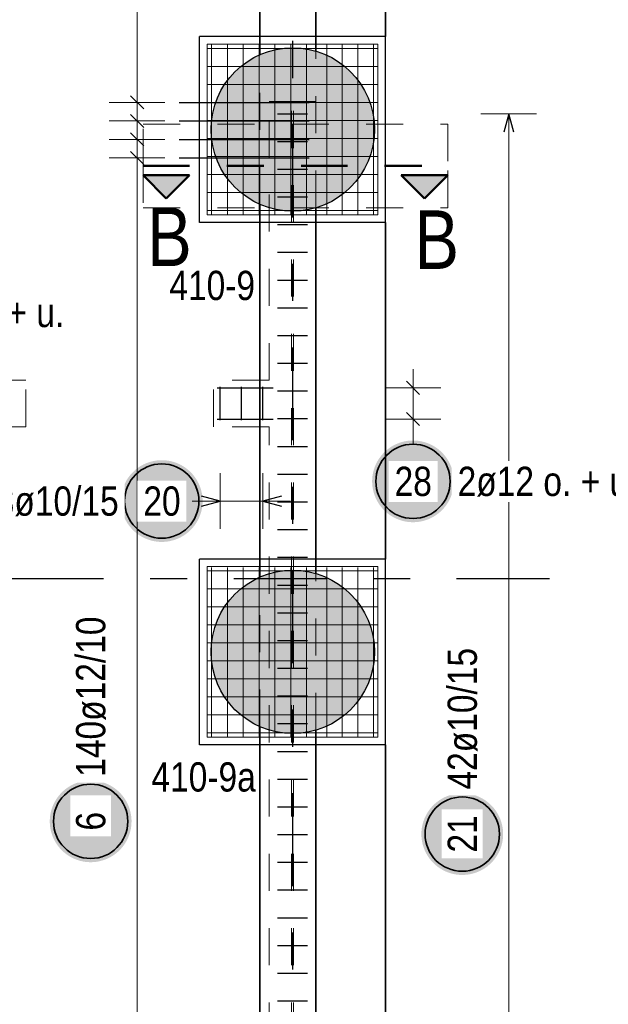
# Model space of a CAD drawing. Header units: millimetres. Extents: x -2.7 to 34.1, y -3.5 to 21.
# Tile 44 of 62: x 11.3 to 12.8, y 13 to 15.6. Entities that reach past the tile are written whole.
import ezdxf

# ---------------------------------------------------------------- set-up
doc = ezdxf.new("R2010")
doc.units = ezdxf.units.MM
for name, pattern in [('DASHDOT', [1, 0.5, -0.25, 0, -0.25]), ('DASHDOTX2', [2, 1, -0.5, 0, -0.5]), ('HIDDEN', [0.375, 0.25, -0.125])]:
    doc.linetypes.add(name, pattern=pattern)
for name, color, linetype, lineweight in [('Achsen', 7, 'Continuous', 20), ('Nplo Bewehrung', 7, 'Continuous', 20), ('Schnittlinien', 7, 'Continuous', 20)]:
    doc.layers.add(name, color=color, linetype=linetype, lineweight=lineweight)
doc.styles.add('Arial Narrow', font='ARIALN.TTF')

msp = doc.modelspace()

# ---------------------------------------------------------------- hatches: boundary and pattern name
at = {"lineweight": 25, "true_color": 0xd7ffd7}
for points in [[(12.213894, 15.334998), (12.213874, 15.337964), (12.213814, 15.34093), (12.213714, 15.343895), (12.213574, 15.346858), (12.213394, 15.349819), (12.213175, 15.352777), (12.212915, 15.355732), (12.212615, 15.358683), (12.212276, 15.36163), (12.211897, 15.364572), (12.211479, 15.367508), (12.211021, 15.370439), (12.210523, 15.373363), (12.209986, 15.37628), (12.20941, 15.37919), (12.208795, 15.382092), (12.20814, 15.384985), (12.207447, 15.387869), (12.206714, 15.390744), (12.205943, 15.393608), (12.205134, 15.396462), (12.204286, 15.399304), (12.2034, 15.402135), (12.202476, 15.404954), (12.201513, 15.40776), (12.200514, 15.410552), (12.199476, 15.413331), (12.198401, 15.416096), (12.197289, 15.418846), (12.19614, 15.421581), (12.194954, 15.4243), (12.193732, 15.427002), (12.192474, 15.429688), (12.191179, 15.432357), (12.189848, 15.435008), (12.188482, 15.437641), (12.18708, 15.440255), (12.185644, 15.442851), (12.184172, 15.445426), (12.182666, 15.447982), (12.181125, 15.450516), (12.179551, 15.45303), (12.177943, 15.455523), (12.176301, 15.457993), (12.174626, 15.460442), (12.172918, 15.462867), (12.171178, 15.465269), (12.169405, 15.467647), (12.167601, 15.470002), (12.165765, 15.472332), (12.163898, 15.474636), (12.161999, 15.476916), (12.160071, 15.479169), (12.158112, 15.481397), (12.156123, 15.483598), (12.154105, 15.485771), (12.152057, 15.487918), (12.149981, 15.490036), (12.147877, 15.492127), (12.145744, 15.494189), (12.143584, 15.496222), (12.141397, 15.498225), (12.139182, 15.500199), (12.136942, 15.502143), (12.134675, 15.504056), (12.132383, 15.505939), (12.130066, 15.507791), (12.127724, 15.509611), (12.125357, 15.5114), (12.122967, 15.513156), (12.120553, 15.51488), (12.118116, 15.516572), (12.115657, 15.51823), (12.113175, 15.519855), (12.110672, 15.521446), (12.108147, 15.523004), (12.105602, 15.524527), (12.103037, 15.526016), (12.100451, 15.52747), (12.097847, 15.52889), (12.095223, 15.530274), (12.092581, 15.531622), (12.089921, 15.532935), (12.087243, 15.534211), (12.084549, 15.535452), (12.081838, 15.536656), (12.079111, 15.537823), (12.076369, 15.538954), (12.073611, 15.540047), (12.070839, 15.541104), (12.068054, 15.542122), (12.065254, 15.543103), (12.062442, 15.544047), (12.059617, 15.544952), (12.05678, 15.545819), (12.053932, 15.546648), (12.051073, 15.547438), (12.048204, 15.548189), (12.045324, 15.548902), (12.042435, 15.549576), (12.039538, 15.550211), (12.036632, 15.550807), (12.033719, 15.551364), (12.030798, 15.551881), (12.02787, 15.552359), (12.024936, 15.552797), (12.021997, 15.553196), (12.019053, 15.553555), (12.016104, 15.553874), (12.01315, 15.554154), (12.010194, 15.554394), (12.007234, 15.554593), (12.004272, 15.554753), (12.001308, 15.554873), (11.998343, 15.554953), (11.995377, 15.554993), (11.992411, 15.554993), (11.989445, 15.554953), (11.98648, 15.554873), (11.983516, 15.554753), (11.980554, 15.554593), (11.977594, 15.554394), (11.974638, 15.554154), (11.971685, 15.553874), (11.968736, 15.553555), (11.965791, 15.553196), (11.962852, 15.552797), (11.959918, 15.552359), (11.956991, 15.551881), (11.95407, 15.551364), (11.951156, 15.550807), (11.94825, 15.550211), (11.945353, 15.549576), (11.942464, 15.548902), (11.939585, 15.548189), (11.936715, 15.547438), (11.933856, 15.546648), (11.931008, 15.545819), (11.928171, 15.544952), (11.925346, 15.544047), (11.922534, 15.543103), (11.919735, 15.542122), (11.916949, 15.541104), (11.914177, 15.540047), (11.91142, 15.538954), (11.908677, 15.537823), (11.90595, 15.536656), (11.903239, 15.535452), (11.900545, 15.534211), (11.897867, 15.532935), (11.895207, 15.531622), (11.892565, 15.530274), (11.889942, 15.52889), (11.887337, 15.52747), (11.884752, 15.526016), (11.882186, 15.524527), (11.879641, 15.523004), (11.877116, 15.521446), (11.874613, 15.519855), (11.872131, 15.51823), (11.869672, 15.516572), (11.867235, 15.51488), (11.864821, 15.513156), (11.862431, 15.5114), (11.860065, 15.509611), (11.857723, 15.507791), (11.855405, 15.505939), (11.853113, 15.504056), (11.850846, 15.502143), (11.848606, 15.500199), (11.846392, 15.498225), (11.844204, 15.496222), (11.842044, 15.494189), (11.839912, 15.492127), (11.837807, 15.490036), (11.835731, 15.487918), (11.833684, 15.485771), (11.831665, 15.483598), (11.829676, 15.481397), (11.827718, 15.479169), (11.825789, 15.476916), (11.823891, 15.474636), (11.822023, 15.472332), (11.820187, 15.470002), (11.818383, 15.467647), (11.81661, 15.465269), (11.81487, 15.462867), (11.813162, 15.460442), (11.811487, 15.457993), (11.809846, 15.455523), (11.808237, 15.45303), (11.806663, 15.450516), (11.805122, 15.447982), (11.803616, 15.445426), (11.802145, 15.442851), (11.800708, 15.440255), (11.799306, 15.437641), (11.79794, 15.435008), (11.796609, 15.432357), (11.795315, 15.429688), (11.794056, 15.427002), (11.792834, 15.4243), (11.791648, 15.421581), (11.790499, 15.418846), (11.789387, 15.416096), (11.788312, 15.413331), (11.787275, 15.410552), (11.786275, 15.40776), (11.785313, 15.404954), (11.784388, 15.402135), (11.783502, 15.399304), (11.782654, 15.396462), (11.781845, 15.393608), (11.781074, 15.390744), (11.780342, 15.387869), (11.779648, 15.384985), (11.778994, 15.382092), (11.778378, 15.37919), (11.777802, 15.37628), (11.777265, 15.373363), (11.776768, 15.370439), (11.776309, 15.367508), (11.775891, 15.364572), (11.775512, 15.36163), (11.775173, 15.358683), (11.774873, 15.355732), (11.774614, 15.352777), (11.774394, 15.349819), (11.774214, 15.346858), (11.774074, 15.343895), (11.773974, 15.34093), (11.773914, 15.337964), (11.773894, 15.334998), (11.773914, 15.332032), (11.773974, 15.329066), (11.774074, 15.326102), (11.774214, 15.323139), (11.774394, 15.320178), (11.774614, 15.31722), (11.774873, 15.314265), (11.775173, 15.311314), (11.775512, 15.308367), (11.775891, 15.305425), (11.776309, 15.302488), (11.776768, 15.299558), (11.777265, 15.296633), (11.777802, 15.293716), (11.778378, 15.290806), (11.778994, 15.287905), (11.779648, 15.285011), (11.780342, 15.282127), (11.781074, 15.279253), (11.781845, 15.276388), (11.782654, 15.273535), (11.783502, 15.270692), (11.784388, 15.267861), (11.785313, 15.265043), (11.786275, 15.262237), (11.787275, 15.259444), (11.788312, 15.256665), (11.789387, 15.253901), (11.790499, 15.251151), (11.791648, 15.248416), (11.792834, 15.245697), (11.794056, 15.242994), (11.795315, 15.240308), (11.796609, 15.237639), (11.79794, 15.234988), (11.799306, 15.232355), (11.800708, 15.229741), (11.802145, 15.227146), (11.803616, 15.22457), (11.805122, 15.222015), (11.806663, 15.21948), (11.808237, 15.216966), (11.809846, 15.214474), (11.811487, 15.212003), (11.813162, 15.209555), (11.81487, 15.20713), (11.81661, 15.204727), (11.818383, 15.202349), (11.820187, 15.199995), (11.822023, 15.197665), (11.823891, 15.19536), (11.825789, 15.193081), (11.827718, 15.190827), (11.829676, 15.1886), (11.831665, 15.186399), (11.833684, 15.184225), (11.835731, 15.182079), (11.837807, 15.17996), (11.839912, 15.17787), (11.842044, 15.175808), (11.844204, 15.173775), (11.846392, 15.171771), (11.848606, 15.169797), (11.850846, 15.167853), (11.853113, 15.16594), (11.855405, 15.164057), (11.857723, 15.162206), (11.860065, 15.160385), (11.862431, 15.158597), (11.864821, 15.15684), (11.867235, 15.155116), (11.869672, 15.153425), (11.872131, 15.151766), (11.874613, 15.150141), (11.877116, 15.14855), (11.879641, 15.146992), (11.882186, 15.145469), (11.884752, 15.14398), (11.887337, 15.142526), (11.889942, 15.141107), (11.892565, 15.139723), (11.895207, 15.138374), (11.897867, 15.137062), (11.900545, 15.135785), (11.903239, 15.134544), (11.90595, 15.13334), (11.908677, 15.132173), (11.91142, 15.131042), (11.914177, 15.129949), (11.916949, 15.128893), (11.919735, 15.127874), (11.922534, 15.126893), (11.925346, 15.12595), (11.928171, 15.125045), (11.931008, 15.124178), (11.933856, 15.123349), (11.936715, 15.122559), (11.939585, 15.121807), (11.942464, 15.121094), (11.945353, 15.12042), (11.94825, 15.119785), (11.951156, 15.119189), (11.95407, 15.118633), (11.956991, 15.118115), (11.959918, 15.117638), (11.962852, 15.117199), (11.965791, 15.116801), (11.968736, 15.116441), (11.971685, 15.116122), (11.974638, 15.115843), (11.977594, 15.115603), (11.980554, 15.115403), (11.983516, 15.115243), (11.98648, 15.115123), (11.989445, 15.115043), (11.992411, 15.115003), (11.995377, 15.115003), (11.998343, 15.115043), (12.001308, 15.115123), (12.004272, 15.115243), (12.007234, 15.115403), (12.010194, 15.115603), (12.01315, 15.115843), (12.016104, 15.116122), (12.019053, 15.116441), (12.021997, 15.116801), (12.024936, 15.117199), (12.02787, 15.117638), (12.030798, 15.118115), (12.033719, 15.118633), (12.036632, 15.119189), (12.039538, 15.119785), (12.042435, 15.12042), (12.045324, 15.121094), (12.048204, 15.121807), (12.051073, 15.122559), (12.053932, 15.123349), (12.05678, 15.124178), (12.059617, 15.125045), (12.062442, 15.12595), (12.065254, 15.126893), (12.068054, 15.127874), (12.070839, 15.128893), (12.073611, 15.129949), (12.076369, 15.131042), (12.079111, 15.132173), (12.081838, 15.13334), (12.084549, 15.134544), (12.087243, 15.135785), (12.089921, 15.137062), (12.092581, 15.138374), (12.095223, 15.139723), (12.097847, 15.141107), (12.100451, 15.142526), (12.103037, 15.14398), (12.105602, 15.145469), (12.108147, 15.146992), (12.110672, 15.14855), (12.113175, 15.150141), (12.115657, 15.151766), (12.118116, 15.153425), (12.120553, 15.155116), (12.122967, 15.15684), (12.125357, 15.158597), (12.127724, 15.160385), (12.130066, 15.162206), (12.132383, 15.164057), (12.134675, 15.16594), (12.136942, 15.167853), (12.139182, 15.169797), (12.141397, 15.171771), (12.143584, 15.173775), (12.145744, 15.175808), (12.147877, 15.17787), (12.149981, 15.17996), (12.152057, 15.182079), (12.154105, 15.184225), (12.156123, 15.186399), (12.158112, 15.1886), (12.160071, 15.190827), (12.161999, 15.193081), (12.163898, 15.19536), (12.165765, 15.197665), (12.167601, 15.199995), (12.169405, 15.202349), (12.171178, 15.204727), (12.172918, 15.20713), (12.174626, 15.209555), (12.176301, 15.212003), (12.177943, 15.214474), (12.179551, 15.216966), (12.181125, 15.21948), (12.182666, 15.222015), (12.184172, 15.22457), (12.185644, 15.227146), (12.18708, 15.229741), (12.188482, 15.232355), (12.189848, 15.234988), (12.191179, 15.237639), (12.192474, 15.240308), (12.193732, 15.242994), (12.194954, 15.245697), (12.19614, 15.248416), (12.197289, 15.251151), (12.198401, 15.253901), (12.199476, 15.256665), (12.200514, 15.259444), (12.201513, 15.262237), (12.202476, 15.265043), (12.2034, 15.267861), (12.204286, 15.270692), (12.205134, 15.273535), (12.205943, 15.276388), (12.206714, 15.279253), (12.207447, 15.282127), (12.20814, 15.285011), (12.208795, 15.287905), (12.20941, 15.290806), (12.209986, 15.293716), (12.210523, 15.296633), (12.211021, 15.299558), (12.211479, 15.302488), (12.211897, 15.305425), (12.212276, 15.308367), (12.212615, 15.311314), (12.212915, 15.314265), (12.213175, 15.31722), (12.213394, 15.320178), (12.213574, 15.323139), (12.213714, 15.326102), (12.213814, 15.329066), (12.213874, 15.332032)], [(12.213894, 13.928746), (12.213874, 13.931712), (12.213814, 13.934678), (12.213714, 13.937643), (12.213574, 13.940605), (12.213394, 13.943566), (12.213175, 13.946524), (12.212915, 13.949479), (12.212615, 13.95243), (12.212276, 13.955377), (12.211897, 13.958319), (12.211479, 13.961256), (12.211021, 13.964187), (12.210523, 13.967111), (12.209986, 13.970028), (12.20941, 13.972938), (12.208795, 13.97584), (12.20814, 13.978733), (12.207447, 13.981617), (12.206714, 13.984491), (12.205943, 13.987356), (12.205134, 13.990209), (12.204286, 13.993052), (12.2034, 13.995883), (12.202476, 13.998701), (12.201513, 14.001507), (12.200514, 14.0043), (12.199476, 14.007079), (12.198401, 14.009844), (12.197289, 14.012594), (12.19614, 14.015328), (12.194954, 14.018047), (12.193732, 14.02075), (12.192474, 14.023436), (12.191179, 14.026105), (12.189848, 14.028756), (12.188482, 14.031389), (12.18708, 14.034003), (12.185644, 14.036598), (12.184172, 14.039174), (12.182666, 14.041729), (12.181125, 14.044264), (12.179551, 14.046778), (12.177943, 14.049271), (12.176301, 14.051741), (12.174626, 14.054189), (12.172918, 14.056615), (12.171178, 14.059017), (12.169405, 14.061395), (12.167601, 14.06375), (12.165765, 14.066079), (12.163898, 14.068384), (12.161999, 14.070664), (12.160071, 14.072917), (12.158112, 14.075145), (12.156123, 14.077345), (12.154105, 14.079519), (12.152057, 14.081666), (12.149981, 14.083784), (12.147877, 14.085875), (12.145744, 14.087936), (12.143584, 14.089969), (12.141397, 14.091973), (12.139182, 14.093947), (12.136942, 14.095891), (12.134675, 14.097804), (12.132383, 14.099687), (12.130066, 14.101539), (12.127724, 14.103359), (12.125357, 14.105147), (12.122967, 14.106904), (12.120553, 14.108628), (12.118116, 14.110319), (12.115657, 14.111978), (12.113175, 14.113603), (12.110672, 14.115194), (12.108147, 14.116752), (12.105602, 14.118275), (12.103037, 14.119764), (12.100451, 14.121218), (12.097847, 14.122637), (12.095223, 14.124021), (12.092581, 14.12537), (12.089921, 14.126683), (12.087243, 14.127959), (12.084549, 14.1292), (12.081838, 14.130404), (12.079111, 14.131571), (12.076369, 14.132702), (12.073611, 14.133795), (12.070839, 14.134851), (12.068054, 14.13587), (12.065254, 14.136851), (12.062442, 14.137794), (12.059617, 14.1387), (12.05678, 14.139567), (12.053932, 14.140395), (12.051073, 14.141186), (12.048204, 14.141937), (12.045324, 14.14265), (12.042435, 14.143324), (12.039538, 14.143959), (12.036632, 14.144555), (12.033719, 14.145111), (12.030798, 14.145629), (12.02787, 14.146107), (12.024936, 14.146545), (12.021997, 14.146944), (12.019053, 14.147303), (12.016104, 14.147622), (12.01315, 14.147902), (12.010194, 14.148141), (12.007234, 14.148341), (12.004272, 14.148501), (12.001308, 14.148621), (11.998343, 14.148701), (11.995377, 14.148741), (11.992411, 14.148741), (11.989445, 14.148701), (11.98648, 14.148621), (11.983516, 14.148501), (11.980554, 14.148341), (11.977594, 14.148141), (11.974638, 14.147902), (11.971685, 14.147622), (11.968736, 14.147303), (11.965791, 14.146944), (11.962852, 14.146545), (11.959918, 14.146107), (11.956991, 14.145629), (11.95407, 14.145111), (11.951156, 14.144555), (11.94825, 14.143959), (11.945353, 14.143324), (11.942464, 14.14265), (11.939585, 14.141937), (11.936715, 14.141186), (11.933856, 14.140395), (11.931008, 14.139567), (11.928171, 14.1387), (11.925346, 14.137794), (11.922534, 14.136851), (11.919735, 14.13587), (11.916949, 14.134851), (11.914177, 14.133795), (11.91142, 14.132702), (11.908677, 14.131571), (11.90595, 14.130404), (11.903239, 14.1292), (11.900545, 14.127959), (11.897867, 14.126683), (11.895207, 14.12537), (11.892565, 14.124021), (11.889942, 14.122637), (11.887337, 14.121218), (11.884752, 14.119764), (11.882186, 14.118275), (11.879641, 14.116752), (11.877116, 14.115194), (11.874613, 14.113603), (11.872131, 14.111978), (11.869672, 14.110319), (11.867235, 14.108628), (11.864821, 14.106904), (11.862431, 14.105147), (11.860065, 14.103359), (11.857723, 14.101539), (11.855405, 14.099687), (11.853113, 14.097804), (11.850846, 14.095891), (11.848606, 14.093947), (11.846392, 14.091973), (11.844204, 14.089969), (11.842044, 14.087936), (11.839912, 14.085875), (11.837807, 14.083784), (11.835731, 14.081666), (11.833684, 14.079519), (11.831665, 14.077345), (11.829676, 14.075145), (11.827718, 14.072917), (11.825789, 14.070664), (11.823891, 14.068384), (11.822023, 14.066079), (11.820187, 14.06375), (11.818383, 14.061395), (11.81661, 14.059017), (11.81487, 14.056615), (11.813162, 14.054189), (11.811487, 14.051741), (11.809846, 14.049271), (11.808237, 14.046778), (11.806663, 14.044264), (11.805122, 14.041729), (11.803616, 14.039174), (11.802145, 14.036598), (11.800708, 14.034003), (11.799306, 14.031389), (11.79794, 14.028756), (11.796609, 14.026105), (11.795315, 14.023436), (11.794056, 14.02075), (11.792834, 14.018047), (11.791648, 14.015328), (11.790499, 14.012594), (11.789387, 14.009844), (11.788312, 14.007079), (11.787275, 14.0043), (11.786275, 14.001507), (11.785313, 13.998701), (11.784388, 13.995883), (11.783502, 13.993052), (11.782654, 13.990209), (11.781845, 13.987356), (11.781074, 13.984491), (11.780342, 13.981617), (11.779648, 13.978733), (11.778994, 13.97584), (11.778378, 13.972938), (11.777802, 13.970028), (11.777265, 13.967111), (11.776768, 13.964187), (11.776309, 13.961256), (11.775891, 13.958319), (11.775512, 13.955377), (11.775173, 13.95243), (11.774873, 13.949479), (11.774614, 13.946524), (11.774394, 13.943566), (11.774214, 13.940605), (11.774074, 13.937643), (11.773974, 13.934678), (11.773914, 13.931712), (11.773894, 13.928746), (11.773914, 13.92578), (11.773974, 13.922814), (11.774074, 13.919849), (11.774214, 13.916887), (11.774394, 13.913926), (11.774614, 13.910968), (11.774873, 13.908013), (11.775173, 13.905062), (11.775512, 13.902115), (11.775891, 13.899173), (11.776309, 13.896236), (11.776768, 13.893305), (11.777265, 13.890381), (11.777802, 13.887464), (11.778378, 13.884554), (11.778994, 13.881652), (11.779648, 13.878759), (11.780342, 13.875875), (11.781074, 13.873001), (11.781845, 13.870136), (11.782654, 13.867283), (11.783502, 13.86444), (11.784388, 13.861609), (11.785313, 13.858791), (11.786275, 13.855985), (11.787275, 13.853192), (11.788312, 13.850413), (11.789387, 13.847648), (11.790499, 13.844898), (11.791648, 13.842164), (11.792834, 13.839445), (11.794056, 13.836742), (11.795315, 13.834056), (11.796609, 13.831387), (11.79794, 13.828736), (11.799306, 13.826103), (11.800708, 13.823489), (11.802145, 13.820894), (11.803616, 13.818318), (11.805122, 13.815763), (11.806663, 13.813228), (11.808237, 13.810714), (11.809846, 13.808221), (11.811487, 13.805751), (11.813162, 13.803303), (11.81487, 13.800877), (11.81661, 13.798475), (11.818383, 13.796097), (11.820187, 13.793742), (11.822023, 13.791413), (11.823891, 13.789108), (11.825789, 13.786828), (11.827718, 13.784575), (11.829676, 13.782347), (11.831665, 13.780147), (11.833684, 13.777973), (11.835731, 13.775826), (11.837807, 13.773708), (11.839912, 13.771617), (11.842044, 13.769556), (11.844204, 13.767523), (11.846392, 13.765519), (11.848606, 13.763545), (11.850846, 13.761601), (11.853113, 13.759688), (11.855405, 13.757805), (11.857723, 13.755953), (11.860065, 13.754133), (11.862431, 13.752345), (11.864821, 13.750588), (11.867235, 13.748864), (11.869672, 13.747173), (11.872131, 13.745514), (11.874613, 13.743889), (11.877116, 13.742298), (11.879641, 13.74074), (11.882186, 13.739217), (11.884752, 13.737728), (11.887337, 13.736274), (11.889942, 13.734855), (11.892565, 13.733471), (11.895207, 13.732122), (11.897867, 13.730809), (11.900545, 13.729533), (11.903239, 13.728292), (11.90595, 13.727088), (11.908677, 13.725921), (11.91142, 13.72479), (11.914177, 13.723697), (11.916949, 13.722641), (11.919735, 13.721622), (11.922534, 13.720641), (11.925346, 13.719698), (11.928171, 13.718792), (11.931008, 13.717925), (11.933856, 13.717097), (11.936715, 13.716306), (11.939585, 13.715555), (11.942464, 13.714842), (11.945353, 13.714168), (11.94825, 13.713533), (11.951156, 13.712937), (11.95407, 13.712381), (11.956991, 13.711863), (11.959918, 13.711385), (11.962852, 13.710947), (11.965791, 13.710548), (11.968736, 13.710189), (11.971685, 13.70987), (11.974638, 13.70959), (11.977594, 13.709351), (11.980554, 13.709151), (11.983516, 13.708991), (11.98648, 13.708871), (11.989445, 13.708791), (11.992411, 13.708751), (11.995377, 13.708751), (11.998343, 13.708791), (12.001308, 13.708871), (12.004272, 13.708991), (12.007234, 13.709151), (12.010194, 13.709351), (12.01315, 13.70959), (12.016104, 13.70987), (12.019053, 13.710189), (12.021997, 13.710548), (12.024936, 13.710947), (12.02787, 13.711385), (12.030798, 13.711863), (12.033719, 13.712381), (12.036632, 13.712937), (12.039538, 13.713533), (12.042435, 13.714168), (12.045324, 13.714842), (12.048204, 13.715555), (12.051073, 13.716306), (12.053932, 13.717097), (12.05678, 13.717925), (12.059617, 13.718792), (12.062442, 13.719698), (12.065254, 13.720641), (12.068054, 13.721622), (12.070839, 13.722641), (12.073611, 13.723697), (12.076369, 13.72479), (12.079111, 13.725921), (12.081838, 13.727088), (12.084549, 13.728292), (12.087243, 13.729533), (12.089921, 13.730809), (12.092581, 13.732122), (12.095223, 13.733471), (12.097847, 13.734855), (12.100451, 13.736274), (12.103037, 13.737728), (12.105602, 13.739217), (12.108147, 13.74074), (12.110672, 13.742298), (12.113175, 13.743889), (12.115657, 13.745514), (12.118116, 13.747173), (12.120553, 13.748864), (12.122967, 13.750588), (12.125357, 13.752345), (12.127724, 13.754133), (12.130066, 13.755953), (12.132383, 13.757805), (12.134675, 13.759688), (12.136942, 13.761601), (12.139182, 13.763545), (12.141397, 13.765519), (12.143584, 13.767523), (12.145744, 13.769556), (12.147877, 13.771617), (12.149981, 13.773708), (12.152057, 13.775826), (12.154105, 13.777973), (12.156123, 13.780147), (12.158112, 13.782347), (12.160071, 13.784575), (12.161999, 13.786828), (12.163898, 13.789108), (12.165765, 13.791413), (12.167601, 13.793742), (12.169405, 13.796097), (12.171178, 13.798475), (12.172918, 13.800877), (12.174626, 13.803303), (12.176301, 13.805751), (12.177943, 13.808221), (12.179551, 13.810714), (12.181125, 13.813228), (12.182666, 13.815763), (12.184172, 13.818318), (12.185644, 13.820894), (12.18708, 13.823489), (12.188482, 13.826103), (12.189848, 13.828736), (12.191179, 13.831387), (12.192474, 13.834056), (12.193732, 13.836742), (12.194954, 13.839445), (12.19614, 13.842164), (12.197289, 13.844898), (12.198401, 13.847648), (12.199476, 13.850413), (12.200514, 13.853192), (12.201513, 13.855985), (12.202476, 13.858791), (12.2034, 13.861609), (12.204286, 13.86444), (12.205134, 13.867283), (12.205943, 13.870136), (12.206714, 13.873001), (12.207447, 13.875875), (12.20814, 13.878759), (12.208795, 13.881652), (12.20941, 13.884554), (12.209986, 13.887464), (12.210523, 13.890381), (12.211021, 13.893305), (12.211479, 13.896236), (12.211897, 13.899173), (12.212276, 13.902115), (12.212615, 13.905062), (12.212915, 13.908013), (12.213175, 13.910968), (12.213394, 13.913926), (12.213574, 13.916887), (12.213714, 13.919849), (12.213814, 13.922814), (12.213874, 13.92578)]]:
    msp.add_hatch(color=254, dxfattribs=at).paths.add_polyline_path(points)
at = {"lineweight": 25, "true_color": 0x0000ff}
for points in [[(11.653566, 15.149646), (11.716066, 15.212146), (11.591066, 15.212146)], [(12.348357, 15.149646), (12.410857, 15.212146), (12.285857, 15.212146)]]:
    msp.add_hatch(color=5, dxfattribs=at).paths.add_polyline_path(points)
at = {"lineweight": 25, "true_color": 0xffffff}
for points in [[(12.427482, 14.387802), (12.427415, 14.391641), (12.427214, 14.395475), (12.426879, 14.3993), (12.426412, 14.403111), (12.425811, 14.406903), (12.425078, 14.410672), (12.424215, 14.414413), (12.423221, 14.418122), (12.422098, 14.421793), (12.420848, 14.425424), (12.419472, 14.429008), (12.417972, 14.432543), (12.416349, 14.436022), (12.414606, 14.439443), (12.412745, 14.442802), (12.410767, 14.446093), (12.408676, 14.449313), (12.406474, 14.452458), (12.404163, 14.455524), (12.401747, 14.458508), (12.399228, 14.461406), (12.396609, 14.464214), (12.393895, 14.466929), (12.391086, 14.469548), (12.388189, 14.472066), (12.385205, 14.474483), (12.382138, 14.476793), (12.378993, 14.478996), (12.375773, 14.481087), (12.372482, 14.483064), (12.369124, 14.484926), (12.365703, 14.486669), (12.362223, 14.488292), (12.358689, 14.489792), (12.355104, 14.491168), (12.351474, 14.492418), (12.347802, 14.49354), (12.344093, 14.494534), (12.340352, 14.495398), (12.336583, 14.49613), (12.332791, 14.496731), (12.32898, 14.497199), (12.325155, 14.497534), (12.321321, 14.497735), (12.317482, 14.497802), (12.313643, 14.497735), (12.309809, 14.497534), (12.305984, 14.497199), (12.302173, 14.496731), (12.298381, 14.49613), (12.294612, 14.495398), (12.290871, 14.494534), (12.287162, 14.49354), (12.28349, 14.492418), (12.27986, 14.491168), (12.276275, 14.489792), (12.272741, 14.488292), (12.269261, 14.486669), (12.26584, 14.484926), (12.262482, 14.483064), (12.259191, 14.481087), (12.255971, 14.478996), (12.252826, 14.476793), (12.249759, 14.474483), (12.246775, 14.472066), (12.243878, 14.469548), (12.24107, 14.466929), (12.238355, 14.464214), (12.235736, 14.461406), (12.233217, 14.458508), (12.230801, 14.455524), (12.22849, 14.452458), (12.226288, 14.449313), (12.224197, 14.446093), (12.222219, 14.442802), (12.220358, 14.439443), (12.218615, 14.436022), (12.216992, 14.432543), (12.215492, 14.429008), (12.214116, 14.425424), (12.212866, 14.421793), (12.211743, 14.418122), (12.21075, 14.414413), (12.209886, 14.410672), (12.209153, 14.406903), (12.208553, 14.403111), (12.208085, 14.3993), (12.20775, 14.395475), (12.207549, 14.391641), (12.207482, 14.387802), (12.207549, 14.383963), (12.20775, 14.380128), (12.208085, 14.376303), (12.208553, 14.372493), (12.209153, 14.3687), (12.209886, 14.364931), (12.21075, 14.36119), (12.211743, 14.357481), (12.212866, 14.35381), (12.214116, 14.350179), (12.215492, 14.346595), (12.216992, 14.343061), (12.218615, 14.339581), (12.220358, 14.33616), (12.222219, 14.332802), (12.224197, 14.32951), (12.226288, 14.32629), (12.22849, 14.323145), (12.230801, 14.320079), (12.233217, 14.317095), (12.235736, 14.314197), (12.238355, 14.311389), (12.24107, 14.308674), (12.243878, 14.306056), (12.246775, 14.303537), (12.249759, 14.30112), (12.252826, 14.29881), (12.255971, 14.296607), (12.259191, 14.294516), (12.262482, 14.292539), (12.26584, 14.290677), (12.269261, 14.288934), (12.272741, 14.287312), (12.276275, 14.285811), (12.27986, 14.284435), (12.28349, 14.283185), (12.287162, 14.282063), (12.290871, 14.281069), (12.294612, 14.280205), (12.298381, 14.279473), (12.302173, 14.278872), (12.305984, 14.278404), (12.309809, 14.27807), (12.313643, 14.277869), (12.317482, 14.277802), (12.321321, 14.277869), (12.325155, 14.27807), (12.32898, 14.278404), (12.332791, 14.278872), (12.336583, 14.279473), (12.340352, 14.280205), (12.344093, 14.281069), (12.347802, 14.282063), (12.351474, 14.283185), (12.355104, 14.284435), (12.358689, 14.285811), (12.362223, 14.287312), (12.365703, 14.288934), (12.369124, 14.290677), (12.372482, 14.292539), (12.375773, 14.294516), (12.378993, 14.296607), (12.382138, 14.29881), (12.385205, 14.30112), (12.388189, 14.303537), (12.391086, 14.306056), (12.393895, 14.308674), (12.396609, 14.311389), (12.399228, 14.314197), (12.401747, 14.317095), (12.404163, 14.320079), (12.406474, 14.323145), (12.408676, 14.32629), (12.410767, 14.32951), (12.412745, 14.332802), (12.414606, 14.33616), (12.416349, 14.339581), (12.417972, 14.343061), (12.419472, 14.346595), (12.420848, 14.350179), (12.422098, 14.35381), (12.423221, 14.357481), (12.424215, 14.36119), (12.425078, 14.364931), (12.425811, 14.3687), (12.426412, 14.372493), (12.426879, 14.376303), (12.427214, 14.380128)], [(11.751316, 14.334772), (11.751249, 14.338611), (11.751048, 14.342446), (11.750714, 14.346271), (11.750246, 14.350081), (11.749645, 14.353874), (11.748913, 14.357643), (11.748049, 14.361384), (11.747055, 14.365092), (11.745933, 14.368764), (11.744683, 14.372395), (11.743307, 14.375979), (11.741806, 14.379513), (11.740184, 14.382993), (11.738441, 14.386414), (11.736579, 14.389772), (11.734602, 14.393063), (11.732511, 14.396284), (11.730308, 14.399429), (11.727998, 14.402495), (11.725581, 14.405479), (11.723062, 14.408377), (11.720444, 14.411185), (11.717729, 14.4139), (11.714921, 14.416518), (11.712023, 14.419037), (11.709039, 14.421454), (11.705973, 14.423764), (11.702828, 14.425967), (11.699608, 14.428058), (11.696316, 14.430035), (11.692958, 14.431897), (11.689537, 14.43364), (11.686057, 14.435262), (11.682523, 14.436763), (11.678939, 14.438139), (11.675308, 14.439389), (11.671637, 14.440511), (11.667928, 14.441505), (11.664187, 14.442369), (11.660418, 14.443101), (11.656625, 14.443702), (11.652815, 14.44417), (11.64899, 14.444504), (11.645155, 14.444705), (11.641316, 14.444772), (11.637478, 14.444705), (11.633643, 14.444504), (11.629818, 14.44417), (11.626007, 14.443702), (11.622215, 14.443101), (11.618446, 14.442369), (11.614705, 14.441505), (11.610996, 14.440511), (11.607325, 14.439389), (11.603694, 14.438139), (11.60011, 14.436763), (11.596575, 14.435262), (11.593096, 14.43364), (11.589675, 14.431897), (11.586316, 14.430035), (11.583025, 14.428058), (11.579805, 14.425967), (11.57666, 14.423764), (11.573594, 14.421454), (11.57061, 14.419037), (11.567712, 14.416518), (11.564904, 14.4139), (11.562189, 14.411185), (11.559571, 14.408377), (11.557052, 14.405479), (11.554635, 14.402495), (11.552325, 14.399429), (11.550122, 14.396284), (11.548031, 14.393063), (11.546054, 14.389772), (11.544192, 14.386414), (11.542449, 14.382993), (11.540826, 14.379513), (11.539326, 14.375979), (11.53795, 14.372395), (11.5367, 14.368764), (11.535578, 14.365092), (11.534584, 14.361384), (11.53372, 14.357643), (11.532988, 14.353874), (11.532387, 14.350081), (11.531919, 14.346271), (11.531584, 14.342446), (11.531383, 14.338611), (11.531316, 14.334772), (11.531383, 14.330933), (11.531584, 14.327099), (11.531919, 14.323274), (11.532387, 14.319463), (11.532988, 14.315671), (11.53372, 14.311902), (11.534584, 14.308161), (11.535578, 14.304452), (11.5367, 14.300781), (11.53795, 14.29715), (11.539326, 14.293566), (11.540826, 14.290031), (11.542449, 14.286552), (11.544192, 14.28313), (11.546054, 14.279772), (11.548031, 14.276481), (11.550122, 14.273261), (11.552325, 14.270116), (11.554635, 14.26705), (11.557052, 14.264066), (11.559571, 14.261168), (11.562189, 14.25836), (11.564904, 14.255645), (11.567712, 14.253026), (11.57061, 14.250507), (11.573594, 14.248091), (11.57666, 14.245781), (11.579805, 14.243578), (11.583025, 14.241487), (11.586316, 14.23951), (11.589675, 14.237648), (11.593096, 14.235905), (11.596575, 14.234282), (11.60011, 14.232782), (11.603694, 14.231406), (11.607325, 14.230156), (11.610996, 14.229034), (11.614705, 14.22804), (11.618446, 14.227176), (11.622215, 14.226444), (11.626007, 14.225843), (11.629818, 14.225375), (11.633643, 14.22504), (11.637478, 14.224839), (11.641316, 14.224772), (11.645155, 14.224839), (11.64899, 14.22504), (11.652815, 14.225375), (11.656625, 14.225843), (11.660418, 14.226444), (11.664187, 14.227176), (11.667928, 14.22804), (11.671637, 14.229034), (11.675308, 14.230156), (11.678939, 14.231406), (11.682523, 14.232782), (11.686057, 14.234282), (11.689537, 14.235905), (11.692958, 14.237648), (11.696316, 14.23951), (11.699608, 14.241487), (11.702828, 14.243578), (11.705973, 14.245781), (11.709039, 14.248091), (11.712023, 14.250507), (11.714921, 14.253026), (11.717729, 14.255645), (11.720444, 14.25836), (11.723062, 14.261168), (11.725581, 14.264066), (11.727998, 14.26705), (11.730308, 14.270116), (11.732511, 14.273261), (11.734602, 14.276481), (11.736579, 14.279772), (11.738441, 14.28313), (11.740184, 14.286552), (11.741806, 14.290031), (11.743307, 14.293566), (11.744683, 14.29715), (11.745933, 14.300781), (11.747055, 14.304452), (11.748049, 14.308161), (11.748913, 14.311902), (11.749645, 14.315671), (11.750246, 14.319463), (11.750714, 14.323274), (11.751048, 14.327099)], [(12.56, 13.438219), (12.559933, 13.442058), (12.559732, 13.445892), (12.559397, 13.449717), (12.558929, 13.453528), (12.558329, 13.45732), (12.557596, 13.461089), (12.556733, 13.46483), (12.555739, 13.468539), (12.554616, 13.472211), (12.553366, 13.475841), (12.55199, 13.479425), (12.55049, 13.48296), (12.548867, 13.48644), (12.547124, 13.489861), (12.545263, 13.493219), (12.543285, 13.49651), (12.541194, 13.49973), (12.538992, 13.502875), (12.536681, 13.505941), (12.534265, 13.508925), (12.531746, 13.511823), (12.529127, 13.514631), (12.526412, 13.517346), (12.523604, 13.519965), (12.520707, 13.522484), (12.517723, 13.5249), (12.514656, 13.527211), (12.511511, 13.529413), (12.508291, 13.531504), (12.505, 13.533481), (12.501642, 13.535343), (12.498221, 13.537086), (12.494741, 13.538709), (12.491207, 13.540209), (12.487622, 13.541585), (12.483992, 13.542835), (12.48032, 13.543957), (12.476611, 13.544951), (12.47287, 13.545815), (12.469101, 13.546548), (12.465309, 13.547148), (12.461498, 13.547616), (12.457673, 13.547951), (12.453839, 13.548152), (12.45, 13.548219), (12.446161, 13.548152), (12.442327, 13.547951), (12.438502, 13.547616), (12.434691, 13.547148), (12.430899, 13.546548), (12.42713, 13.545815), (12.423389, 13.544951), (12.41968, 13.543957), (12.416008, 13.542835), (12.412378, 13.541585), (12.408793, 13.540209), (12.405259, 13.538709), (12.401779, 13.537086), (12.398358, 13.535343), (12.395, 13.533481), (12.391709, 13.531504), (12.388489, 13.529413), (12.385344, 13.527211), (12.382277, 13.5249), (12.379293, 13.522484), (12.376396, 13.519965), (12.373588, 13.517346), (12.370873, 13.514631), (12.368254, 13.511823), (12.365735, 13.508925), (12.363319, 13.505941), (12.361008, 13.502875), (12.358806, 13.49973), (12.356715, 13.49651), (12.354737, 13.493219), (12.352876, 13.489861), (12.351133, 13.48644), (12.34951, 13.48296), (12.34801, 13.479425), (12.346634, 13.475841), (12.345384, 13.472211), (12.344261, 13.468539), (12.343267, 13.46483), (12.342404, 13.461089), (12.341671, 13.45732), (12.341071, 13.453528), (12.340603, 13.449717), (12.340268, 13.445892), (12.340067, 13.442058), (12.34, 13.438219), (12.340067, 13.43438), (12.340268, 13.430545), (12.340603, 13.426721), (12.341071, 13.42291), (12.341671, 13.419117), (12.342404, 13.415348), (12.343267, 13.411607), (12.344261, 13.407899), (12.345384, 13.404227), (12.346634, 13.400596), (12.34801, 13.397012), (12.34951, 13.393478), (12.351133, 13.389998), (12.352876, 13.386577), (12.354737, 13.383219), (12.356715, 13.379928), (12.358806, 13.376707), (12.361008, 13.373562), (12.363319, 13.370496), (12.365735, 13.367512), (12.368254, 13.364614), (12.370873, 13.361806), (12.373588, 13.359091), (12.376396, 13.356473), (12.379293, 13.353954), (12.382277, 13.351538), (12.385344, 13.349227), (12.388489, 13.347025), (12.391709, 13.344933), (12.395, 13.342956), (12.398358, 13.341094), (12.401779, 13.339351), (12.405259, 13.337729), (12.408793, 13.336228), (12.412378, 13.334852), (12.416008, 13.333602), (12.41968, 13.33248), (12.423389, 13.331486), (12.42713, 13.330622), (12.430899, 13.32989), (12.434691, 13.329289), (12.438502, 13.328821), (12.442327, 13.328487), (12.446161, 13.328286), (12.45, 13.328219), (12.453839, 13.328286), (12.457673, 13.328487), (12.461498, 13.328821), (12.465309, 13.329289), (12.469101, 13.32989), (12.47287, 13.330622), (12.476611, 13.331486), (12.48032, 13.33248), (12.483992, 13.333602), (12.487622, 13.334852), (12.491207, 13.336228), (12.494741, 13.337729), (12.498221, 13.339351), (12.501642, 13.341094), (12.505, 13.342956), (12.508291, 13.344933), (12.511511, 13.347025), (12.514656, 13.349227), (12.517723, 13.351538), (12.520707, 13.353954), (12.523604, 13.356473), (12.526412, 13.359091), (12.529127, 13.361806), (12.531746, 13.364614), (12.534265, 13.367512), (12.536681, 13.370496), (12.538992, 13.373562), (12.541194, 13.376707), (12.543285, 13.379928), (12.545263, 13.383219), (12.547124, 13.386577), (12.548867, 13.389998), (12.55049, 13.393478), (12.55199, 13.397012), (12.553366, 13.400596), (12.554616, 13.404227), (12.555739, 13.407899), (12.556733, 13.411607), (12.557596, 13.415348), (12.558329, 13.419117), (12.558929, 13.42291), (12.559397, 13.426721), (12.559732, 13.430545)]]:
    msp.add_hatch(color=7, dxfattribs=at).paths.add_polyline_path(points)
at = {"layer": 'Achsen', "lineweight": 25, "true_color": 0xffffff}
msp.add_hatch(color=7, dxfattribs=at).paths.add_polyline_path([(11.56, 13.472558), (11.559933, 13.476397), (11.559732, 13.480231), (11.559397, 13.484056), (11.558929, 13.487867), (11.558329, 13.491659), (11.557596, 13.495428), (11.556733, 13.499169), (11.555739, 13.502878), (11.554616, 13.50655), (11.553366, 13.51018), (11.55199, 13.513764), (11.55049, 13.517299), (11.548867, 13.520779), (11.547124, 13.5242), (11.545263, 13.527558), (11.543285, 13.530849), (11.541194, 13.534069), (11.538992, 13.537214), (11.536681, 13.540281), (11.534265, 13.543264), (11.531746, 13.546162), (11.529127, 13.54897), (11.526412, 13.551685), (11.523604, 13.554304), (11.520707, 13.556823), (11.517723, 13.559239), (11.514656, 13.56155), (11.511511, 13.563752), (11.508291, 13.565843), (11.505, 13.567821), (11.501642, 13.569682), (11.498221, 13.571425), (11.494741, 13.573048), (11.491207, 13.574548), (11.487622, 13.575924), (11.483992, 13.577174), (11.48032, 13.578297), (11.476611, 13.57929), (11.47287, 13.580154), (11.469101, 13.580887), (11.465309, 13.581487), (11.461498, 13.581955), (11.457673, 13.58229), (11.453839, 13.582491), (11.45, 13.582558), (11.446161, 13.582491), (11.442327, 13.58229), (11.438502, 13.581955), (11.434691, 13.581487), (11.430899, 13.580887), (11.42713, 13.580154), (11.423389, 13.57929), (11.41968, 13.578297), (11.416008, 13.577174), (11.412378, 13.575924), (11.408793, 13.574548), (11.405259, 13.573048), (11.401779, 13.571425), (11.398358, 13.569682), (11.395, 13.567821), (11.391709, 13.565843), (11.388489, 13.563752), (11.385344, 13.56155), (11.382277, 13.559239), (11.379293, 13.556823), (11.376396, 13.554304), (11.373588, 13.551685), (11.370873, 13.54897), (11.368254, 13.546162), (11.365735, 13.543264), (11.363319, 13.540281), (11.361008, 13.537214), (11.358806, 13.534069), (11.356715, 13.530849), (11.354737, 13.527558), (11.352876, 13.5242), (11.351133, 13.520779), (11.34951, 13.517299), (11.34801, 13.513764), (11.346634, 13.51018), (11.345384, 13.50655), (11.344261, 13.502878), (11.343267, 13.499169), (11.342404, 13.495428), (11.341671, 13.491659), (11.341071, 13.487867), (11.340603, 13.484056), (11.340268, 13.480231), (11.340067, 13.476397), (11.34, 13.472558), (11.340067, 13.468719), (11.340268, 13.464885), (11.340603, 13.46106), (11.341071, 13.457249), (11.341671, 13.453456), (11.342404, 13.449687), (11.343267, 13.445946), (11.344261, 13.442238), (11.345384, 13.438566), (11.346634, 13.434936), (11.34801, 13.431351), (11.34951, 13.427817), (11.351133, 13.424337), (11.352876, 13.420916), (11.354737, 13.417558), (11.356715, 13.414267), (11.358806, 13.411047), (11.361008, 13.407901), (11.363319, 13.404835), (11.365735, 13.401851), (11.368254, 13.398953), (11.370873, 13.396145), (11.373588, 13.39343), (11.376396, 13.390812), (11.379293, 13.388293), (11.382277, 13.385877), (11.385344, 13.383566), (11.388489, 13.381364), (11.391709, 13.379272), (11.395, 13.377295), (11.398358, 13.375434), (11.401779, 13.37369), (11.405259, 13.372068), (11.408793, 13.370568), (11.412378, 13.369192), (11.416008, 13.367942), (11.41968, 13.366819), (11.423389, 13.365825), (11.42713, 13.364962), (11.430899, 13.364229), (11.434691, 13.363628), (11.438502, 13.36316), (11.442327, 13.362826), (11.446161, 13.362625), (11.45, 13.362558), (11.453839, 13.362625), (11.457673, 13.362826), (11.461498, 13.36316), (11.465309, 13.363628), (11.469101, 13.364229), (11.47287, 13.364962), (11.476611, 13.365825), (11.48032, 13.366819), (11.483992, 13.367942), (11.487622, 13.369192), (11.491207, 13.370568), (11.494741, 13.372068), (11.498221, 13.37369), (11.501642, 13.375434), (11.505, 13.377295), (11.508291, 13.379272), (11.511511, 13.381364), (11.514656, 13.383566), (11.517723, 13.385877), (11.520707, 13.388293), (11.523604, 13.390812), (11.526412, 13.39343), (11.529127, 13.396145), (11.531746, 13.398953), (11.534265, 13.401851), (11.536681, 13.404835), (11.538992, 13.407901), (11.541194, 13.411047), (11.543285, 13.414267), (11.545263, 13.417558), (11.547124, 13.420916), (11.548867, 13.424337), (11.55049, 13.427817), (11.55199, 13.431351), (11.553366, 13.434936), (11.554616, 13.438566), (11.555739, 13.442238), (11.556733, 13.445946), (11.557596, 13.449687), (11.558329, 13.453456), (11.558929, 13.457249), (11.559397, 13.46106), (11.559732, 13.464885)])

# ---------------------------------------------------------------- linework, layer by layer
at = {"color": 7, "linetype": 'HIDDEN', "lineweight": 18, "ltscale": 0.25}
for p, q in [((11.905688, 15.133891), (11.905688, 15.536105)), ((12.055688, 15.124951), (12.055688, 15.545046)), ((11.990694, 15.409998), (11.930694, 15.409998)), ((11.930694, 14.65997), (11.930694, 15.409998)), ((11.995694, 15.409998), (11.990694, 15.409998)), ((11.990694, 12.285164), (11.990694, 15.409998)), ((12.055694, 15.409998), (11.995694, 15.409998)), ((11.995694, 12.285164), (11.995694, 15.409998)), ((11.275882, 14.65997), (8.515252, 14.65997)), ((11.275882, 14.53497), (11.275882, 14.65997)), ((11.930694, 14.65997), (11.780882, 14.65997)), ((11.780882, 14.53497), (11.780882, 14.65997)), ((11.275882, 14.53497), (9.285879, 14.53497)), ((11.930694, 14.53497), (11.780882, 14.53497)), ((11.930694, 12.285164), (11.930694, 14.53497)), ((11.905688, 13.727639), (11.905688, 14.129853)), ((12.055688, 13.718699), (12.055688, 14.138793))]:
    msp.add_line(p, q, dxfattribs=at)
at = {"color": 3, "linetype": 'Continuous', "lineweight": 25, "ltscale": 2}
for p, q in [((11.953194, 15.377498), (12.033194, 15.377498)), ((12.575, 15.377498), (12.561603, 15.327498)), ((12.588397, 15.327498), (12.575, 15.377498)), ((11.953194, 15.302868), (12.033194, 15.302868)), ((11.953194, 15.228238), (12.033194, 15.228238)), ((11.953194, 15.153608), (12.033194, 15.153608)), ((11.953194, 15.078978), (12.033194, 15.078978)), ((11.953194, 15.004348), (12.033194, 15.004348)), ((11.953194, 14.929718), (12.033194, 14.929718)), ((11.953194, 14.855088), (12.033194, 14.855088)), ((11.953194, 14.780457), (12.033194, 14.780457)), ((11.953194, 14.705827), (12.033194, 14.705827)), ((11.790882, 14.63947), (11.940882, 14.63947)), ((11.798382, 14.55247), (11.798382, 14.64247)), ((11.855788, 14.55247), (11.855788, 14.64247)), ((11.913194, 14.55247), (11.913194, 14.64247)), ((11.953194, 14.631197), (12.033194, 14.631197)), ((12.33516, 14.621792), (12.299804, 14.657148)), ((11.790882, 14.55547), (11.940882, 14.55547)), ((11.953194, 14.556567), (12.033194, 14.556567)), ((12.33516, 14.537792), (12.299804, 14.573148)), ((11.953194, 14.481937), (12.033194, 14.481937)), ((11.953194, 14.407307), (12.033194, 14.407307)), ((11.798382, 14.334772), (11.748382, 14.34817)), ((11.963194, 14.34817), (11.913194, 14.334772)), ((11.748382, 14.321375), (11.798382, 14.334772)), ((11.913194, 14.334772), (11.963194, 14.321375)), ((11.953194, 14.332677), (12.033194, 14.332677)), ((11.953194, 14.258047), (12.033194, 14.258047)), ((11.953194, 14.183417), (12.033194, 14.183417)), ((11.953194, 14.108787), (12.033194, 14.108787)), ((11.953194, 14.034157), (12.033194, 14.034157)), ((11.953194, 13.959526), (12.033194, 13.959526)), ((11.953194, 13.884896), (12.033194, 13.884896)), ((11.953194, 13.810266), (12.033194, 13.810266)), ((11.953194, 13.735636), (12.033194, 13.735636)), ((11.953194, 13.661006), (12.033194, 13.661006)), ((11.953194, 13.586376), (12.033194, 13.586376)), ((11.953194, 13.511746), (12.033194, 13.511746)), ((11.953194, 13.437116), (12.033194, 13.437116)), ((11.953194, 13.362486), (12.033194, 13.362486)), ((11.953194, 13.287856), (12.033194, 13.287856)), ((11.953194, 13.213225), (12.033194, 13.213225)), ((11.953194, 13.138595), (12.033194, 13.138595)), ((11.953194, 13.063965), (12.033194, 13.063965)), ((11.953194, 12.989335), (12.033194, 12.989335))]:
    msp.add_line(p, q, dxfattribs=at)
at = {"color": 5, "linetype": 'Continuous', "lineweight": 18, "ltscale": 2}
for p, q in [((12.65, 15.377498), (12.5, 15.377498)), ((12.575, 12.317664), (12.575, 15.377498)), ((12.317482, 14.68947), (12.317482, 14.50547)), ((12.392482, 14.63947), (12.242482, 14.63947)), ((12.392482, 14.55547), (12.242482, 14.55547)), ((12.317482, 14.487802), (12.317482, 14.50547)), ((11.798382, 14.259772), (11.798382, 14.409772)), ((11.913194, 14.409772), (11.913194, 14.259772)), ((11.988194, 14.334772), (11.723382, 14.334772)), ((11.741316, 14.334772), (11.798382, 14.334772))]:
    msp.add_line(p, q, dxfattribs=at)
at = {"color": 9, "linetype": 'HIDDEN', "lineweight": 0, "ltscale": 0.25}
for p, q in [((11.591066, 15.237146), (11.591066, 15.349723)), ((11.591066, 15.349723), (12.410857, 15.349723)), ((12.410857, 15.349723), (12.410857, 15.237146)), ((11.591066, 15.237146), (11.591066, 15.124569)), ((12.410857, 15.124569), (12.410857, 15.237146)), ((11.591066, 15.124569), (12.410857, 15.124569))]:
    msp.add_line(p, q, dxfattribs=at)
at = {"color": 4, "linetype": 'DASHDOT', "lineweight": 50, "ltscale": 0.25}
msp.add_line((11.591066, 15.237146), (12.410857, 15.237146), dxfattribs=at)
msp.add_line((11.591066, 15.237146), (12.410857, 15.237146), dxfattribs=at)
at = {"color": 4, "linetype": 'Continuous', "lineweight": 50}
for p, q in [((11.653566, 15.149646), (11.591066, 15.212146)), ((11.591066, 15.212146), (11.716066, 15.212146)), ((11.716066, 15.212146), (11.653566, 15.149646)), ((12.348357, 15.149646), (12.285857, 15.212146)), ((12.285857, 15.212146), (12.410857, 15.212146)), ((12.410857, 15.212146), (12.348357, 15.149646))]:
    msp.add_line(p, q, dxfattribs=at)
at = {"color": 2, "linetype": 'Continuous', "lineweight": 35, "ltscale": 2}
for centre in [(12.317482, 14.387802), (11.641316, 14.334772), (12.45, 13.438219)]:
    msp.add_circle(centre, 0.1, dxfattribs=at)
at = {"layer": 'Achsen', "color": 3, "linetype": 'DASHDOTX2', "lineweight": 25, "ltscale": 0.25}
for p, q in [((11.993394, 19.548436), (11.993394, 9.244803)), ((1.634894, 14.12635), (12.794115, 14.12635))]:
    msp.add_line(p, q, dxfattribs=at)
at = {"layer": 'Achsen', "color": 5, "linetype": 'Continuous', "lineweight": 18, "ltscale": 2}
for p, q in [((11.575, 11.024351), (11.575, 17.948351)), ((11.5, 15.407891), (11.65, 15.407891)), ((11.5, 15.358078), (11.65, 15.358078)), ((11.5, 15.308265), (11.65, 15.308265)), ((11.5, 15.258452), (11.65, 15.258452))]:
    msp.add_line(p, q, dxfattribs=at)
at = {"layer": 'Achsen', "color": 2, "linetype": 'Continuous', "lineweight": 35}
for p, q in [((11.905688, 15.536105), (11.905688, 16.533891)), ((12.055688, 15.545046), (12.055688, 16.524951)), ((12.243188, 15.584998), (12.243188, 16.484998)), ((11.905688, 14.129853), (11.905688, 15.133891)), ((12.055688, 14.138793), (12.055688, 15.124951)), ((12.243188, 14.178746), (12.243188, 15.084998)), ((11.905688, 12.159958), (11.905688, 13.727639)), ((12.055688, 12.168899), (12.055688, 13.718699)), ((12.243188, 12.208851), (12.243188, 13.678746))]:
    msp.add_line(p, q, dxfattribs=at)
at = {"layer": 'Achsen', "color": 3, "linetype": 'Continuous', "lineweight": 25}
for p, q in [((12.243188, 15.584998), (11.743188, 15.584998)), ((11.743188, 15.084998), (11.743188, 15.584998)), ((12.243188, 15.084998), (12.243188, 15.584998)), ((12.243188, 15.084998), (11.743188, 15.084998)), ((12.243188, 14.178746), (11.743188, 14.178746)), ((11.743188, 13.678746), (11.743188, 14.178746)), ((12.243188, 13.678746), (12.243188, 14.178746)), ((12.243188, 13.678746), (11.743188, 13.678746))]:
    msp.add_line(p, q, dxfattribs=at)
at = {"layer": 'Achsen', "color": 3, "linetype": 'Continuous', "lineweight": 25, "ltscale": 2}
for p, q in [((11.557322, 15.425569), (11.592678, 15.390213)), ((11.688188, 15.407891), (12.038188, 15.407891)), ((11.557322, 15.375756), (11.592678, 15.3404)), ((11.688188, 15.358078), (12.038188, 15.358078)), ((11.557322, 15.325943), (11.592678, 15.290587)), ((11.688188, 15.308265), (12.038188, 15.308265)), ((11.557322, 15.27613), (11.592678, 15.240775)), ((11.688188, 15.258452), (12.038188, 15.258452))]:
    msp.add_line(p, q, dxfattribs=at)
at = {"layer": 'Achsen', "color": 2, "linetype": 'Continuous', "lineweight": 35, "ltscale": 2}
msp.add_circle((11.45, 13.472558), 0.1, dxfattribs=at)
at = {"layer": 'Nplo Bewehrung', "color": 9, "linetype": 'Continuous', "lineweight": 0, "ltscale": 2}
for p, q in [((12.223188, 15.564998), (11.763188, 15.564998)), ((11.763188, 15.564998), (11.763188, 15.104998)), ((11.775188, 15.107498), (11.775188, 15.562498)), ((11.817854, 15.107498), (11.817854, 15.562498)), ((11.860521, 15.107498), (11.860521, 15.562498)), ((11.903188, 15.107498), (11.903188, 15.562498)), ((11.945854, 15.107498), (11.945854, 15.562498)), ((11.988521, 15.107498), (11.988521, 15.562498)), ((12.031188, 15.107498), (12.031188, 15.562498)), ((12.085188, 15.107498), (12.085188, 15.562498)), ((12.127188, 15.107498), (12.127188, 15.562498)), ((12.169188, 15.107498), (12.169188, 15.562498)), ((12.211188, 15.107498), (12.211188, 15.562498)), ((12.223188, 15.104998), (12.223188, 15.564998)), ((11.765686, 15.552998), (12.220686, 15.552998)), ((11.765686, 15.504554), (12.220686, 15.504554)), ((11.765686, 15.456109), (12.220686, 15.456109)), ((11.765686, 15.407665), (12.220686, 15.407665)), ((11.765686, 15.35922), (12.220686, 15.35922)), ((11.765686, 15.310776), (12.220686, 15.310776)), ((11.765686, 15.262332), (12.220686, 15.262332)), ((11.765686, 15.213887), (12.220686, 15.213887)), ((11.765686, 15.165443), (12.220686, 15.165443)), ((12.223188, 15.104998), (12.223188, 15.167498)), ((11.765686, 15.116998), (12.220686, 15.116998)), ((11.763188, 15.104998), (12.223188, 15.104998)), ((12.160688, 15.104998), (12.223188, 15.104998)), ((12.223188, 14.158746), (11.763188, 14.158746)), ((11.763188, 14.158746), (11.763188, 13.698746)), ((11.775188, 13.701246), (11.775188, 14.156246)), ((11.817854, 13.701246), (11.817854, 14.156246)), ((11.860521, 13.701246), (11.860521, 14.156246)), ((11.903188, 13.701246), (11.903188, 14.156246)), ((11.945854, 13.701246), (11.945854, 14.156246)), ((11.988521, 13.701246), (11.988521, 14.156246)), ((12.031188, 13.701246), (12.031188, 14.156246)), ((12.085188, 13.701246), (12.085188, 14.156246)), ((12.127188, 13.701246), (12.127188, 14.156246)), ((12.169188, 13.701246), (12.169188, 14.156246)), ((12.211188, 13.701246), (12.211188, 14.156246)), ((12.223188, 13.698746), (12.223188, 14.158746)), ((11.765686, 14.146746), (12.220686, 14.146746)), ((11.765686, 14.098302), (12.220686, 14.098302)), ((11.765686, 14.049857), (12.220686, 14.049857)), ((11.765686, 14.001413), (12.220686, 14.001413)), ((11.765686, 13.952968), (12.220686, 13.952968)), ((11.765686, 13.904524), (12.220686, 13.904524)), ((11.765686, 13.856079), (12.220686, 13.856079)), ((11.765686, 13.807635), (12.220686, 13.807635)), ((11.765686, 13.75919), (12.220686, 13.75919)), ((12.223188, 13.698746), (12.223188, 13.761246)), ((11.765686, 13.710746), (12.220686, 13.710746)), ((11.763188, 13.698746), (12.223188, 13.698746)), ((12.160688, 13.698746), (12.223188, 13.698746))]:
    msp.add_line(p, q, dxfattribs=at)
at = {"layer": 'Schnittlinien', "color": 3, "linetype": 'Continuous', "lineweight": 25}
for centre in [(11.993894, 15.334998), (11.993894, 13.928746)]:
    msp.add_circle(centre, 0.22, dxfattribs=at)

# ---------------------------------------------------------------- texts
at = {"color": 1, "lineweight": 70, "style": 'Arial Narrow'}
for p in [(11.601816, 14.967146), (12.321123, 14.959699)]:
    msp.add_text('B', height=0.1575, dxfattribs=at).set_placement(p)
at = {"color": 2, "lineweight": 35, "style": 'Arial Narrow'}
for s, p in [('410-9', (11.661727, 14.875865)), ('410-9a', (11.613572, 13.552789))]:
    msp.add_text(s, height=0.07875, dxfattribs=at).set_placement(p)
at = {"color": 2, "lineweight": 35, "insert": (10.895, 14.881811), "char_height": 0.07875, "attachment_point": 1, "line_spacing_factor": 0.9, "style": 'Arial Narrow', "bg_fill": 3, "box_fill_scale": 1.2, "bg_fill_color": 256, "bg_fill_true_color": 13158600, "bg_fill_transparency": 0}
msp.add_mtext('2ø12 o. + u.', dxfattribs=at)
at = {"layer": 'Achsen', "color": 2, "lineweight": 35, "insert": (11.410625, 13.592558), "char_height": 0.07875, "attachment_point": 1, "rotation": 90, "line_spacing_factor": 0.9, "style": 'Arial Narrow', "bg_fill": 3, "box_fill_scale": 1.2, "bg_fill_color": 256, "bg_fill_true_color": 13158600, "bg_fill_transparency": 0}
msp.add_mtext('140ø12/10', dxfattribs=at)

# ---------------------------------------------------------------- next in the draw order: texts
at = {"color": 2, "lineweight": 35, "char_height": 0.07875, "attachment_point": 1, "line_spacing_factor": 0.9, "style": 'Arial Narrow', "bg_fill": 3, "box_fill_scale": 1.2, "bg_fill_color": 256, "bg_fill_true_color": 13158600, "bg_fill_transparency": 0}
for s, insert in [('28', (12.26787, 14.427177)), ('2ø12 o. + u.', (12.437482, 14.427177)), ('20', (11.591704, 14.374147))]:
    msp.add_mtext(s, dxfattribs=dict(at, insert=insert))
at = {"color": 2, "lineweight": 35, "char_height": 0.07875, "attachment_point": 1, "rotation": 90, "line_spacing_factor": 0.9, "style": 'Arial Narrow', "bg_fill": 3, "box_fill_scale": 1.2, "bg_fill_color": 256, "bg_fill_true_color": 13158600, "bg_fill_transparency": 0}
for s, insert in [('42ø10/15', (12.410625, 13.558219)), ('21', (12.410625, 13.388606))]:
    msp.add_mtext(s, dxfattribs=dict(at, insert=insert))
at = {"layer": 'Achsen', "color": 2, "lineweight": 35, "insert": (11.410625, 13.447751), "char_height": 0.07875, "attachment_point": 1, "rotation": 90, "line_spacing_factor": 0.9, "style": 'Arial Narrow', "bg_fill": 3, "box_fill_scale": 1.2, "bg_fill_color": 256, "bg_fill_true_color": 13158600, "bg_fill_transparency": 0}
msp.add_mtext('6', dxfattribs=at)

# ---------------------------------------------------------------- next in the draw order: texts
at = {"color": 2, "lineweight": 35, "insert": (11.194504, 14.374147), "char_height": 0.07875, "attachment_point": 1, "line_spacing_factor": 0.9, "style": 'Arial Narrow', "bg_fill": 3, "box_fill_scale": 1.2, "bg_fill_color": 256, "bg_fill_true_color": 13158600, "bg_fill_transparency": 0}
msp.add_mtext('3ø10/15', dxfattribs=at)

doc.saveas('drawing.dxf')
